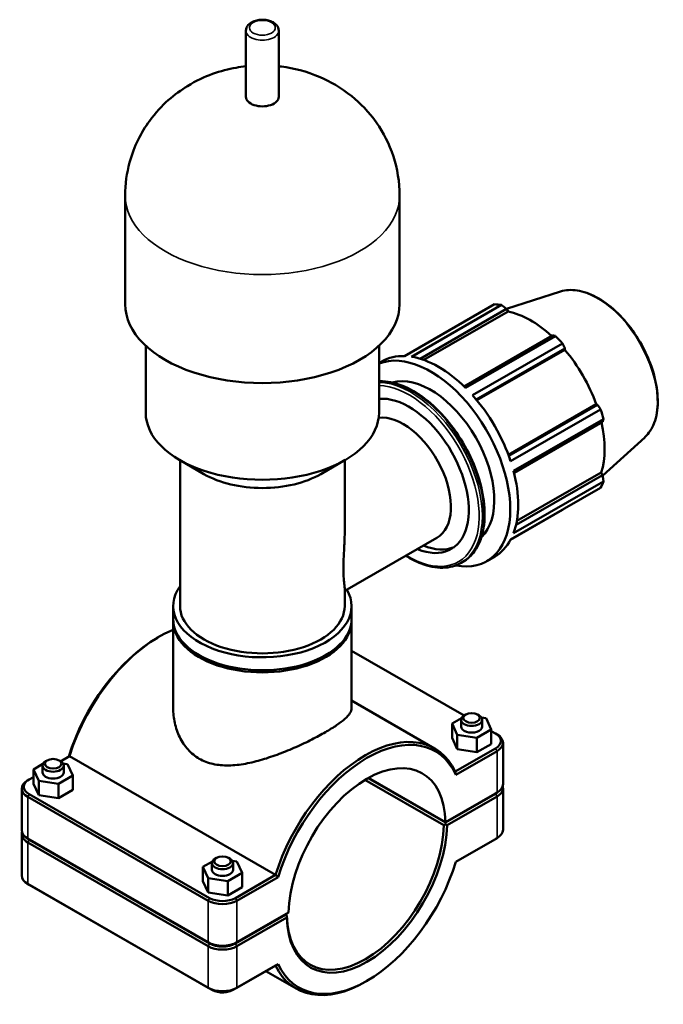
# Model space of a CAD drawing. Header units: millimetres. Extents: x 0 to 1016, y -12 to 1487.
# Tile 6 of 7: x 834 to 1016, y 778 to 1058. Entities that reach past the tile are written whole.
import ezdxf

# ---------------------------------------------------------------- set-up
doc = ezdxf.new("R2010")
doc.units = ezdxf.units.MM
doc.layers.add('Visible (ISO)', color=7, linetype='Continuous', lineweight=50)
doc.layers.add('Visible Narrow (ISO)', color=7, linetype='Continuous', lineweight=35)

msp = doc.modelspace()

# ---------------------------------------------------------------- linework, layer by layer
at = {"layer": 'Visible (ISO)'}
for p, q in [((897.789, 1035.969), (897.789, 1054.773)), ((907.122, 1035.969), (907.122, 1054.773)), ((863.504, 977.106), (863.504, 1007.939)), ((941.408, 977.106), (941.408, 1007.939)), ((987.12, 980.684), (971.732, 975.788)), ((942.811, 962.353), (968.352, 977.061)), ((970.328, 976.87), (944.786, 962.161)), ((947.219, 961.598), (971.787, 975.745)), ((948.304, 961.239), (972.238, 975.022)), ((971.787, 975.745), (972.238, 975.022)), ((984.851, 968.222), (959.7, 953.739)), ((960.11, 953.337), (985.651, 968.045)), ((869.346, 946.273), (869.346, 965.29)), ((935.565, 946.273), (935.565, 965.29)), ((987.627, 965.962), (962.085, 951.253)), ((963.15, 950.021), (988.349, 964.532)), ((963.338, 949.794), (988.283, 964.159)), ((988.349, 964.532), (988.283, 964.159)), ((935.565, 960.337), (936.479, 960.864)), ((972.286, 934.293), (997.232, 948.659)), ((997.587, 948.532), (972.387, 934.02)), ((997.232, 948.659), (997.587, 948.532)), ((972.921, 932.486), (998.462, 947.194)), ((999.28, 944.439), (973.739, 929.731)), ((973.883, 929.169), (999.036, 943.653)), ((1010.978, 939.253), (999.052, 928.431)), ((885.866, 928.832), (878.954, 932.843)), ((879.084, 891.345), (879.084, 932.767)), ((919.045, 928.832), (925.957, 932.843)), ((925.827, 912.335), (925.827, 932.767)), ((974.689, 915.51), (998.636, 929.3)), ((998.636, 929.3), (999.036, 928.549)), ((973.739, 912.014), (999.28, 926.722)), ((999.036, 928.549), (974.46, 914.396)), ((998.462, 924.91), (972.921, 910.201)), ((972.883, 910.131), (987.627, 918.622)), ((925.827, 895.647), (951.989, 910.712)), ((958.909, 903.62), (959.367, 903.884)), ((966.154, 904.099), (968.417, 905.402)), ((925.827, 891.345), (925.827, 896.354)), ((877.137, 887.666), (877.137, 891.345)), ((927.774, 887.666), (927.774, 891.345)), ((877.137, 862.297), (877.137, 887.07)), ((927.774, 862.297), (927.774, 887.07)), ((872.651, 882.343), (873.095, 882.601)), ((927.774, 878.644), (959.711, 860.253)), ((927.774, 864.483), (951.358, 850.903)), ((956.284, 857.983), (958.964, 859.511)), ((958.853, 859.043), (958.853, 857.106)), ((960.17, 860.52), (959.723, 860.26)), ((963.535, 860.52), (963.982, 860.26)), ((964.663, 859.648), (965.957, 859.444)), ((964.853, 859.043), (964.853, 857.106)), ((965.957, 859.444), (967.421, 856.228)), ((956.284, 853.896), (956.284, 857.983)), ((957.748, 854.767), (956.284, 857.983)), ((967.421, 856.228), (963.317, 853.89)), ((967.421, 852.14), (967.421, 856.228)), ((957.748, 850.68), (956.284, 853.896)), ((963.317, 853.89), (957.748, 854.767)), ((957.748, 850.68), (957.748, 854.767)), ((963.317, 849.802), (963.317, 853.89)), ((967.421, 855.813), (968.62, 855.123)), ((968.634, 855.115), (969.081, 854.856)), ((968.62, 850.913), (957.227, 844.352)), ((963.317, 849.802), (957.748, 850.68)), ((967.421, 852.14), (963.317, 849.802)), ((970.764, 840.698), (970.764, 852.503)), ((841.376, 847.489), (840.929, 847.23)), ((844.741, 847.489), (845.188, 847.23)), ((845.2, 847.223), (847.685, 848.654)), ((847.685, 848.654), (906.191, 814.962)), ((957.379, 843.411), (969.065, 850.141)), ((840.176, 846.492), (837.474, 844.919)), ((837.474, 844.919), (838.998, 841.712)), ((837.474, 840.831), (837.474, 844.919)), ((840.059, 844.075), (840.059, 846.013)), ((847.119, 846.439), (845.862, 846.629)), ((846.059, 844.075), (846.059, 846.013)), ((848.643, 843.232), (847.119, 846.439)), ((836.278, 842.085), (835.83, 841.825)), ((836.292, 842.093), (837.474, 842.774)), ((844.583, 840.869), (848.643, 843.232)), ((848.643, 839.144), (848.643, 843.232)), ((931.587, 841.942), (953.977, 829.049)), ((954.428, 829.823), (932.48, 842.462)), ((954.423, 829.904), (932.549, 842.5)), ((834.147, 827.667), (834.147, 839.473)), ((838.998, 837.624), (837.474, 840.831)), ((838.998, 841.712), (844.583, 840.869)), ((838.998, 837.624), (838.998, 841.712)), ((844.583, 836.781), (844.583, 840.869)), ((848.643, 839.144), (844.583, 836.781)), ((970.764, 827.78), (970.764, 839.586)), ((835.846, 837.111), (887.041, 807.63)), ((887.486, 808.402), (836.292, 837.883)), ((844.583, 836.781), (838.998, 837.624)), ((969.065, 838.336), (954.423, 829.904)), ((954.428, 829.905), (968.62, 838.077)), ((968.62, 837.996), (954.428, 829.823)), ((954.868, 829.049), (969.065, 837.224)), ((968.634, 838.085), (969.081, 838.345)), ((954.423, 829.904), (954.428, 829.905)), ((954.428, 829.823), (954.425, 829.309)), ((834.147, 814.75), (834.147, 826.555)), ((836.278, 825.055), (835.83, 825.315)), ((887.041, 795.825), (835.846, 825.306)), ((957.378, 818.686), (968.62, 825.16)), ((969.065, 825.419), (957.379, 818.689)), ((968.634, 825.168), (969.081, 825.428)), ((835.846, 824.194), (887.041, 794.713)), ((836.292, 825.047), (887.486, 795.566)), ((887.486, 795.484), (836.292, 824.965)), ((889.46, 819.8), (889.012, 819.541)), ((892.824, 819.8), (893.271, 819.541)), ((888.259, 818.802), (885.557, 817.229)), ((885.557, 817.229), (887.081, 814.023)), ((885.557, 813.142), (885.557, 817.229)), ((888.142, 816.386), (888.142, 818.324)), ((895.202, 818.75), (893.945, 818.94)), ((894.142, 816.386), (894.142, 818.324)), ((896.727, 815.543), (895.202, 818.75)), ((887.081, 814.023), (892.666, 813.179)), ((887.081, 809.935), (887.081, 814.023)), ((892.666, 813.179), (896.727, 815.543)), ((906.191, 814.962), (894.798, 808.402)), ((895.243, 807.63), (906.93, 814.36)), ((896.727, 811.455), (896.727, 815.543)), ((836.278, 812.138), (835.83, 812.397)), ((887.041, 782.907), (835.846, 812.388)), ((836.292, 812.13), (887.486, 782.649)), ((887.081, 809.935), (885.557, 813.142)), ((892.666, 809.092), (892.666, 813.179)), ((896.727, 811.455), (892.666, 809.092)), ((892.666, 809.092), (887.081, 809.935)), ((894.798, 795.566), (908.989, 803.739)), ((908.989, 803.657), (894.798, 795.484)), ((909.885, 804.257), (895.243, 795.825)), ((895.243, 794.713), (909.44, 802.888)), ((908.918, 803.698), (908.989, 803.657)), ((909.44, 803.401), (908.922, 803.7)), ((908.989, 803.739), (909.885, 804.257)), ((909.436, 803.401), (908.989, 803.657)), ((894.798, 782.649), (906.191, 789.21)), ((906.93, 789.637), (895.243, 782.907)), ((903.437, 787.624), (912.059, 782.659)), ((932.26, 784.91), (931.816, 784.652))]:
    msp.add_line(p, q, dxfattribs=at)
for centre, major_axis, ratio, start_param, end_param in [((902.456, 1035.969), (-4.666, 0), 0.5758617, 0, 3.1415927), ((902.456, 977.106), (-38.952, 0), 0.5758617, 0, 3.1415927), ((977.989, 947.841), (-15.969, 27.731), 0.5780931, 5.8451561, 5.9396837), ((978.566, 948.173), (14.851, -25.79), 0.5780931, 2.0696433, 2.6635608), ((977.989, 947.841), (15.969, -27.731), 0.5780931, 1.9181653, 2.0126929), ((950.185, 931.83), (-15.969, 27.731), 0.5780931, 2.680115, 6.2022385), ((952.448, 933.133), (-15.969, 27.731), 0.5780931, 5.9396837, 6.2831853), ((952.448, 933.133), (15.969, -27.731), 0.5780931, 2.0126929, 2.7035635), ((978.566, 948.173), (14.851, -25.79), 0.5780931, 1.2672974, 1.8781627), ((950.185, 931.83), (-12.775, 22.185), 0.5780931, 3.2821048, 6.1426732), ((952.448, 933.133), (15.969, -27.731), 0.5780931, 1.2272947, 1.9181653), ((944.084, 928.317), (-11.977, 20.798), 0.5780931, 2.4980915, 6.0256281), ((902.456, 946.273), (-33.109, 0), 0.5758617, 0, 3.1415927), ((942.407, 927.351), (-9.581, 16.638), 0.5780931, 3.1415927, 6.0359431), ((977.989, 947.841), (15.969, -27.731), 0.5780931, 1.1327672, 1.2272947), ((978.566, 948.173), (14.851, -25.79), 0.5780931, 0.4818993, 1.0759774), ((902.456, 938.312), (23.371, 0), 0.5758617, 3.9231383, 5.5016397), ((952.448, 933.133), (15.969, -27.731), 0.5780931, 0.4418966, 1.1327672), ((977.989, 947.841), (15.969, -27.731), 0.5780931, 0.347369, 0.4418966), ((952.448, 933.133), (15.969, -27.731), 0.5780931, 0, 0.347369), ((945.801, 929.305), (11.977, -20.798), 0.5780931, 5.6396842, 6.21171), ((902.456, 891.345), (-25.319, 0), 0.5758617, 5.8883942, 9.7500124), ((902.456, 891.345), (-23.371, 0), 0.5758617, 0, 3.1415927), ((902.456, 887.07), (-25.319, 0), 0.5758617, 6.2627173, 9.4452459), ((902.456, 887.666), (-25.319, 0), 0.5758617, 0, 3.1415927), ((873.203, 850.472), (19.649, 34.122), 0.5780931, 0.6416869, 1.9427439), ((872.757, 850.729), (-19.335, -33.576), 0.5780931, 3.9289245, 5.0948888), ((961.853, 859.043), (3, 0), 0.5758617, 2.360047, 7.0647309), ((961.853, 857.106), (-3, 0), 0.5758617, 0, 3.1415927), ((931.709, 816.781), (19.649, 34.122), 0.5780931, 5.9073703, 8.2259292), ((932.154, 816.524), (19.335, 33.576), 0.5780931, 5.8967499, 8.2365496), ((964.964, 853.018), (5.17, 0), 0.5758617, 5.4977871, 7.0685835), ((964.964, 852.503), (5.8, 0), 0.5758617, 5.4977871, 7.0647309), ((932.154, 816.524), (15.72, 27.297), 0.5780931, 5.5174424, 8.6158571), ((843.059, 846.013), (-3, 0), 0.5758617, 5.5016397, 10.2063236), ((839.947, 839.988), (-5.17, 0), 0.5758617, 5.4977871, 7.0685835), ((843.059, 844.075), (3, 0), 0.5758617, 3.1415927, 6.2831853), ((839.947, 839.473), (-5.8, 0), 0.5758617, 5.5016397, 7.0685835), ((964.964, 840.698), (5.8, 0), 0.5758617, 5.4977871, 6.2831853), ((964.964, 839.586), (5.8, 0), 0.5758617, 5.4977871, 6.4504104), ((964.964, 840.101), (-5.17, 0), 0.5758617, 2.3561945, 2.5655671), ((964.964, 840.183), (5.17, 0), 0.5758617, 5.4977871, 5.5016397), ((932.154, 816.524), (-16.034, -27.843), 0.5780931, 5.517019, 8.6162805), ((931.709, 816.781), (-15.72, -27.297), 0.5780931, 5.5174411, 8.6158585), ((931.673, 816.801), (-31.5, -18.21), 0.0016725, 2.3768153, 2.3768166), ((839.947, 826.555), (-5.8, 0), 0.5758617, 6.1159602, 7.0685835), ((839.947, 827.667), (-5.8, 0), 0.5758617, 0, 0.7853982), ((839.947, 827.071), (-5.17, 0), 0.5758617, 0.5760255, 0.7853982), ((964.964, 827.265), (5.17, 0), 0.5758617, 5.4977871, 5.5016397), ((964.964, 827.78), (5.8, 0), 0.5758617, 5.4977871, 6.2831853), ((839.947, 827.152), (5.17, 0), 0.5758617, 3.9231383, 3.9269908), ((891.142, 818.324), (-3, 0), 0.5758617, 5.5016397, 10.2063236), ((932.154, 816.524), (-19.335, -33.576), 0.5780931, 5.8967499, 8.2365496), ((839.947, 814.75), (-5.8, 0), 0.5758617, 0, 0.7853982), ((891.142, 816.386), (3, 0), 0.5758617, 3.1415927, 6.2831853), ((839.947, 814.235), (5.17, 0), 0.5758617, 3.9231383, 3.9269908), ((891.142, 810.507), (-5.17, 0), 0.5758617, 0.7853982, 2.3561945), ((891.142, 809.992), (5.8, 0), 0.5758617, 3.9269908, 5.4977871), ((891.142, 798.186), (-5.8, 0), 0.5758617, 0.7853982, 2.3561945), ((891.142, 797.074), (5.8, 0), 0.5758617, 3.9269908, 5.4977871), ((891.142, 797.671), (5.17, 0), 0.5758617, 3.9269908, 5.4977871), ((891.142, 797.59), (-5.17, 0), 0.5758617, 0.7853982, 2.3561945), ((931.709, 816.781), (-19.649, -34.122), 0.5780931, 5.9073703, 7.0705172), ((891.142, 785.269), (-5.8, 0), 0.5758617, 0.7853982, 2.3561945), ((891.142, 784.754), (5.17, 0), 0.5758617, 3.9269908, 5.4977871)]:
    msp.add_ellipse(centre, major_axis=major_axis, ratio=ratio, start_param=start_param, end_param=end_param, dxfattribs=at)
for centre in [(961.853, 859.558), (843.059, 846.528), (891.142, 818.839)]:
    msp.add_ellipse(centre, major_axis=(2.37, 0), ratio=0.5758617, dxfattribs=at)
for points, knots in [([(907.122, 1054.773), (907.122, 1055.073), (907.059, 1055.371), (906.822, 1055.944), (906.64, 1056.213), (906.154, 1056.737), (905.833, 1056.976), (905.075, 1057.394), (904.629, 1057.562), (903.685, 1057.798), (903.187, 1057.865), (902.189, 1057.896), (901.69, 1057.861), (900.726, 1057.691), (900.261, 1057.556), (899.404, 1057.181), (899.012, 1056.94), (898.377, 1056.361), (898.123, 1056.028), (897.852, 1055.37), (897.789, 1055.072), (897.789, 1054.773)], [5.4977871, 5.4977871, 5.4977871, 5.4977871, 5.7313751, 5.7313751, 5.9886199, 5.9886199, 6.3042219, 6.3042219, 6.6593726, 6.6593726, 7.0143841, 7.0143841, 7.3655277, 7.3655277, 7.7188224, 7.7188224, 8.0762248, 8.0762248, 8.4061632, 8.4061632, 8.6393798, 8.6393798, 8.6393798, 8.6393798]), ([(897.789, 1044.654), (896.86, 1044.551), (895.925, 1044.416), (890.695, 1043.473), (886.175, 1042.089), (877.665, 1036.888), (873.838, 1033.852), (868.098, 1025.936), (866.018, 1021.963), (863.954, 1014.388), (863.504, 1011.167), (863.504, 1007.939)], [7.2590275, 7.2590275, 7.2590275, 7.2590275, 7.3719334, 7.3719334, 7.8837268, 7.8837268, 8.2438318, 8.2438318, 8.4837527, 8.4837527, 8.6393798, 8.6393798, 8.6393798, 8.6393798]), ([(941.408, 1007.939), (941.408, 1011.769), (940.767, 1015.583), (938.47, 1022.668), (936.774, 1025.877), (932.678, 1031.752), (930.223, 1034.208), (924.707, 1038.675), (921.68, 1040.344), (914.943, 1043.249), (911.349, 1044.116), (907.613, 1044.598), (907.367, 1044.627), (907.122, 1044.654)], [5.4977871, 5.4977871, 5.4977871, 5.4977871, 5.6824089, 5.6824089, 5.8795744, 5.8795744, 6.1158965, 6.1158965, 6.4258118, 6.4258118, 6.8483438, 6.8483438, 6.8781395, 6.8781395, 6.8781395, 6.8781395]), ([(987.12, 980.684), (988.565, 981.144), (990.168, 981.241), (993.587, 980.723), (995.411, 980.079), (999.08, 978.103), (1000.923, 976.761), (1004.427, 973.525), (1006.086, 971.632), (1009.055, 967.49), (1010.366, 965.243), (1012.511, 960.614), (1013.344, 958.235), (1014.45, 953.575), (1014.721, 951.295), (1014.661, 947.062), (1014.329, 945.108), (1013.077, 941.747), (1012.163, 940.333), (1010.987, 939.262), (1010.983, 939.258), (1010.978, 939.253)], [5.6249709, 5.6249709, 5.6249709, 5.6249709, 5.9314049, 5.9314049, 6.2509755, 6.2509755, 6.575394, 6.575394, 6.8994588, 6.8994588, 7.2228872, 7.2228872, 7.5462961, 7.5462961, 7.8703122, 7.8703122, 8.1947749, 8.1947749, 8.5148199, 8.5148199, 8.5160634, 8.5160634, 8.5160634, 8.5160634]), ([(935.565, 955.189), (935.657, 955.193), (935.749, 955.196), (937.8, 955.24), (939.895, 954.83), (944.208, 953.158), (946.43, 951.876), (950.749, 948.575), (952.844, 946.555), (956.696, 941.989), (958.452, 939.445), (961.451, 934.087), (962.695, 931.274), (964.547, 925.656), (965.154, 922.852), (965.664, 917.528), (965.566, 915.009), (964.654, 910.517), (963.843, 908.541), (961.787, 905.665), (960.661, 904.629), (959.367, 903.884)], [5.7913987, 5.7913987, 5.7913987, 5.7913987, 5.8063048, 5.8063048, 6.1217514, 6.1217514, 6.4447817, 6.4447817, 6.7684363, 6.7684363, 7.0914614, 7.0914614, 7.4142435, 7.4142435, 7.7373378, 7.7373378, 8.061055, 8.061055, 8.3836422, 8.3836422, 8.6413135, 8.6413135, 8.6413135, 8.6413135]), ([(925.827, 912.335), (925.826, 911.4), (925.803, 910.459), (925.713, 908.154), (925.632, 906.8), (925.501, 904.241), (925.455, 903.036), (925.455, 900.869), (925.501, 899.941), (925.632, 898.381), (925.713, 897.746), (925.803, 896.887), (925.826, 896.595), (925.827, 896.353)], [5.1791268, 5.1791268, 5.1791268, 5.1791268, 5.447741, 5.447741, 5.8452543, 5.8452543, 6.2427676, 6.2427676, 6.6402808, 6.6402808, 7.0377941, 7.0377941, 7.3064083, 7.3064083, 7.3064083, 7.3064083]), ([(958.909, 903.62), (957.369, 902.733), (955.594, 902.261), (951.732, 902.178), (949.637, 902.589), (946.068, 903.972), (944.613, 904.718), (943.17, 905.634)], [2.3581282, 2.3581282, 2.3581282, 2.3581282, 2.66471212, 2.66471212, 2.98015878, 2.98015878, 3.1929947, 3.1929947, 3.1929947, 3.1929947]), ([(877.137, 862.297), (877.137, 860.94), (877.283, 859.524), (877.901, 856.726), (878.374, 855.344), (879.639, 852.771), (880.434, 851.578), (882.305, 849.514), (883.381, 848.645), (884.553, 847.97)], [13.8476529, 13.8476529, 13.8476529, 13.8476529, 14.3448047, 14.3448047, 14.8419564, 14.8419564, 15.3391082, 15.3391082, 15.83626, 15.83626, 15.83626, 15.83626]), ([(884.553, 847.97), (885.724, 847.295), (887.034, 846.791), (889.848, 846.157), (891.353, 846.026), (894.461, 846.08), (896.067, 846.265), (899.285, 846.854), (900.897, 847.257), (904, 848.173), (905.607, 848.719), (908.828, 849.933), (910.442, 850.601), (913.565, 851.988), (915.077, 852.709), (917.893, 854.134), (919.198, 854.839), (921.52, 856.176), (922.595, 856.842), (924.469, 858.118), (925.269, 858.728), (926.541, 859.871), (927.014, 860.406), (927.631, 861.402), (927.774, 861.864), (927.774, 862.297)], [0, 0, 0, 0, 0.4971518, 0.4971518, 0.9943035, 0.9943035, 1.4914553, 1.4914553, 1.9886071, 1.9886071, 2.4812215, 2.4812215, 2.973836, 2.973836, 3.4664505, 3.4664505, 3.959065, 3.959065, 4.4516795, 4.4516795, 4.944294, 4.944294, 5.4369084, 5.4369084, 5.9295229, 5.9295229, 5.9295229, 5.9295229]), ([(893.939, 782.25), (893.748, 782.147), (893.556, 782.059), (892.845, 781.78), (892.324, 781.664), (891.252, 781.554), (890.702, 781.567), (889.605, 781.739), (889.058, 781.895), (888.459, 782.19), (888.402, 782.219), (888.345, 782.25)], [1.6020387, 1.6020387, 1.6020387, 1.6020387, 1.758154, 1.758154, 2.1792797, 2.1792797, 2.6216406, 2.6216406, 3.0638434, 3.0638434, 3.1103503, 3.1103503, 3.1103503, 3.1103503])]:
    msp.add_open_spline(points, degree=3, knots=knots, dxfattribs=at)
for points, weights in [([(971.787, 975.745), (971.075, 976.298), (970.328, 976.87)], [1.00139794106, 1.00110742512, 1]), ([(985.651, 968.045), (985.246, 968.137), (984.851, 968.222)], [1, 1.00110742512, 1.00139794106]), ([(988.349, 964.532), (987.999, 965.234), (987.627, 965.962)], [1.00139794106, 1.00110742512, 1]), ([(998.462, 947.194), (998.019, 947.879), (997.587, 948.532)], [1, 1.00110742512, 1.00139794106]), ([(999.036, 943.653), (999.159, 944.04), (999.28, 944.439)], [1.00139794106, 1.00110742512, 1]), ([(999.28, 926.722), (999.159, 927.656), (999.036, 928.549)], [1, 1.00110742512, 1.00139794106]), ([(987.627, 918.622), (987.645, 918.657), (987.664, 918.692)], [1, 1.0000558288, 1.00010958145]), ([(954.425, 829.309), (954.2, 829.178), (953.977, 829.049)], [1.00580135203, 1.00874192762, 1.01164018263]), ([(909.44, 803.401), (909.438, 803.402), (909.436, 803.401)], [1.01164018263, 1.00874192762, 1.00580135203])]:
    msp.add_rational_spline(points, weights, degree=2, dxfattribs=at)
for points, degree in [([(957.379, 843.411), (957.329, 843.725), (957.278, 844.038), (957.227, 844.352)], 3), ([(954.425, 829.309), (954.646, 829.18), (954.868, 829.049)], 2), ([(906.93, 814.36), (906.683, 814.56), (906.437, 814.761), (906.191, 814.962)], 3), ([(909.44, 802.888), (909.437, 803.146), (909.436, 803.401)], 2), ([(906.93, 789.637), (906.683, 789.494), (906.437, 789.352), (906.191, 789.21)], 3)]:
    msp.add_open_spline(points, degree=degree, dxfattribs=at)
at = {"layer": 'Visible Narrow (ISO)'}
for p, q in [((968.62, 850.913), (969.065, 850.141)), ((969.065, 850.141), (969.065, 838.336)), ((836.292, 837.883), (835.846, 837.111)), ((835.846, 825.306), (835.846, 837.111)), ((968.62, 838.077), (969.065, 838.336)), ((968.62, 837.996), (969.065, 837.224)), ((969.065, 837.224), (969.065, 825.419)), ((836.292, 825.047), (835.846, 825.306)), ((968.62, 825.16), (969.065, 825.419)), ((836.292, 824.965), (835.846, 824.194)), ((835.846, 812.388), (835.846, 824.194)), ((836.292, 812.13), (835.846, 812.388)), ((887.486, 808.402), (887.041, 807.63)), ((894.798, 808.402), (895.243, 807.63)), ((887.041, 807.63), (887.041, 795.825)), ((895.243, 795.825), (895.243, 807.63)), ((887.486, 795.566), (887.041, 795.825)), ((887.486, 795.484), (887.041, 794.713)), ((887.041, 794.713), (887.041, 782.907)), ((894.798, 795.566), (895.243, 795.825)), ((894.798, 795.484), (895.243, 794.713)), ((895.243, 782.907), (895.243, 794.713)), ((887.486, 782.649), (887.041, 782.907)), ((894.798, 782.649), (895.243, 782.907))]:
    msp.add_line(p, q, dxfattribs=at)
msp.add_ellipse((902.456, 1055.591), major_axis=(3.666, 0), ratio=0.5758617, dxfattribs=at)
for centre, major_axis, ratio, start_param, end_param in [((902.456, 1054.773), (-4.666, 0), 0.5758617, 0, 3.1415927), ((902.456, 1007.939), (-38.952, 0), 0.5758617, 0, 3.1415927), ((997.541, 959.1), (-12.023, 20.879), 0.5780931, 3.2668427, 6.1579352), ((944.995, 928.841), (-14.372, 24.958), 0.5780931, 3.1415927, 5.9811808), ((944.537, 928.577), (14.372, -24.958), 0.5780931, 0, 2.8143436), ((944.084, 928.317), (-14.053, 24.403), 0.5780931, 2.3210416, 5.9418215)]:
    msp.add_ellipse(centre, major_axis=major_axis, ratio=ratio, start_param=start_param, end_param=end_param, dxfattribs=at)

doc.saveas('drawing.dxf')
